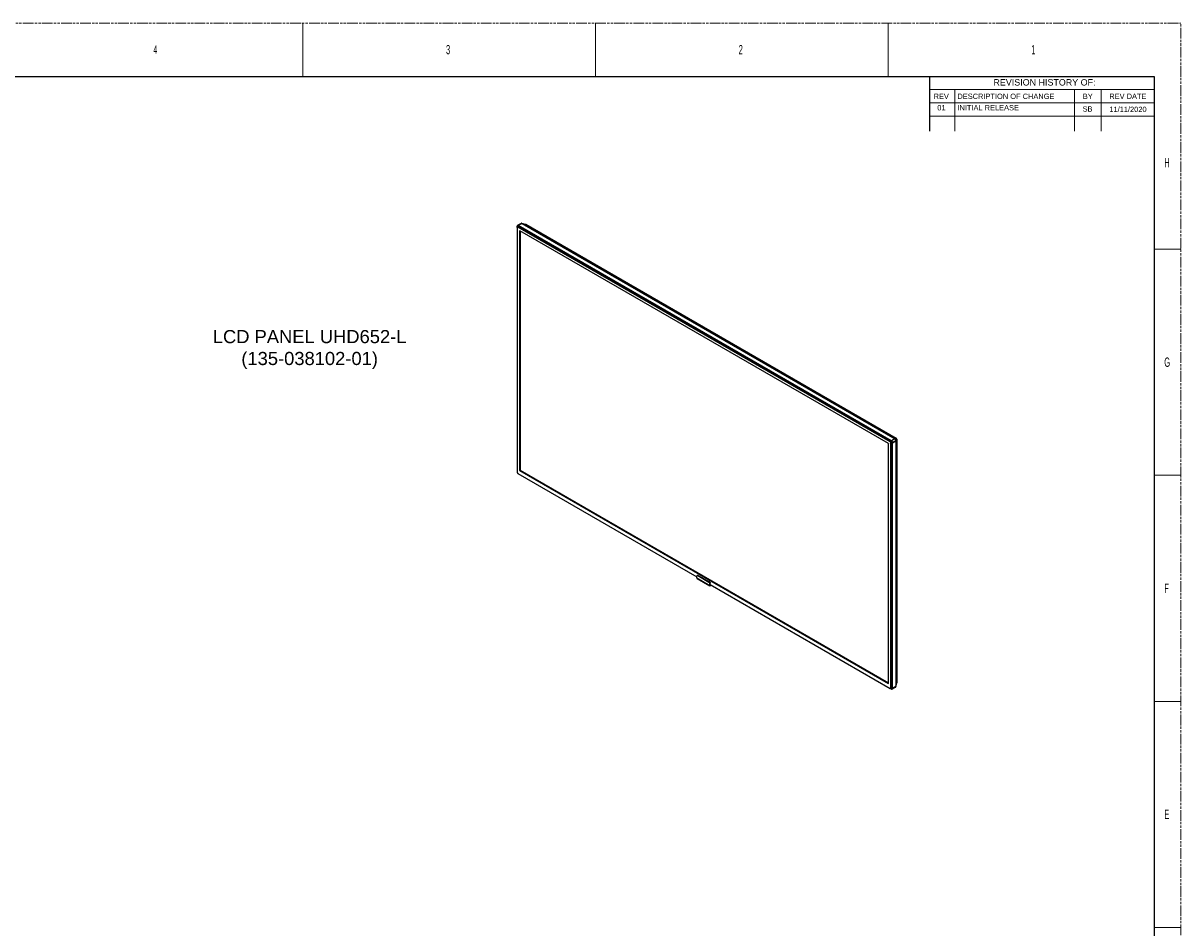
# Model space of a CAD drawing. Header units: millimetres. Extents: x -9020 to -2602, y 1105 to 6065.
# Tile 80 of 80: x -5776 to -2602, y 3584 to 6065. Entities that reach past the tile are written whole.
import ezdxf

# ---------------------------------------------------------------- set-up
doc = ezdxf.new("R2010")
doc.units = ezdxf.units.MM
doc.header["$LTSCALE"] = 65.395
doc.linetypes.add('PHANTOM', pattern=[0.8, 0.45, -0.05, 0.1, -0.05, 0.1, -0.05])
doc.layers.get('0').update_dxf_attribs({"linetype": 'CONTINUOUS'})
doc.styles.get("Standard").update_dxf_attribs({"font": 'GOTHIC.TTF', "width": 0.5})
doc.styles.add('TEXTSTYLE_1', font='arial.ttf', dxfattribs={"width": 0.8})

msp = doc.modelspace()

# ---------------------------------------------------------------- linework, layer by layer
at = {"color": 7, "linetype": 'PHANTOM', "lineweight": 0}
for p in [(-9020.26, 6065.25), (-2601.55, 1105.34)]:
    msp.add_line(p, (-2601.55, 6065.25), dxfattribs=at)
at = {"color": 7, "linetype": 'Continuous', "lineweight": 0}
for p, q in [((-5008.57, 6065.25), (-5008.57, 5919.37)), ((-4206.23, 6065.25), (-4206.23, 5919.37)), ((-3403.89, 6065.25), (-3403.89, 5919.37)), ((-2674.49, 5919.37), (-3290.86, 5919.37)), ((-2674.49, 5919.37), (-2674.49, 5664.08)), ((-2674.49, 5882.9), (-3290.86, 5882.9)), ((-3221.54, 5882.9), (-3221.54, 5769.14)), ((-2893.31, 5882.9), (-2893.31, 5769.14)), ((-2820.37, 5882.9), (-2820.37, 5769.14)), ((-2674.49, 5846.43), (-3290.86, 5846.43)), ((-2674.49, 5809.96), (-3290.86, 5809.96)), ((-2674.49, 5809.96), (-3290.86, 5809.96)), ((-2674.49, 5445.26), (-2601.55, 5445.26)), ((-2674.49, 4825.28), (-2601.55, 4825.28)), ((-2674.49, 4205.29), (-2601.55, 4205.29)), ((-2674.49, 3585.3), (-2601.55, 3585.3))]:
    msp.add_line(p, q, dxfattribs=at)
at = {"color": 7, "linetype": 'Continuous'}
for p, q in [((-8947.32, 5919.37), (-2674.49, 5919.37)), ((-3290.86, 5919.37), (-3290.94, 5769.14)), ((-2674.49, 5919.37), (-2674.49, 1251.22))]:
    msp.add_line(p, q, dxfattribs=at)
at = {"linetype": 'Continuous'}
for p, q in [((-4421.24, 5505.48), (-4421.24, 4833.81)), ((-4421.18, 5508.47), (-4421.18, 5506.06)), ((-4421.07, 5505.23), (-4421.07, 4833.56)), ((-4420.74, 5507.86), (-4420.74, 5506.87)), ((-4420.45, 5507.1), (-4418.49, 5508.22)), ((-4420.41, 5507.67), (-4420.24, 5507.74)), ((-4420.41, 5507.12), (-4420.41, 5507.67)), ((-4418.94, 5508.48), (-4420.24, 5507.74)), ((-4420.24, 5507.21), (-4420.24, 5507.74)), ((-4410.65, 5516.26), (-4419.91, 5510.92)), ((-3398.39, 4916.76), (-4419.37, 5506.21)), ((-3395.96, 4918.26), (-4418.97, 5508.88)), ((-4418.97, 5508.5), (-3395.96, 4917.88)), ((-4418.95, 5506.95), (-4417.62, 5507.72)), ((-3397.97, 4917.5), (-4418.95, 5506.95)), ((-4408.65, 5516.07), (-4417.91, 5510.72)), ((-3394.9, 4920.1), (-4417.91, 5510.72)), ((-4414.63, 5495.64), (-4414.28, 5495.84)), ((-4414.63, 5495.64), (-4414.63, 4838.75)), ((-3403.48, 4912.27), (-4414.28, 5495.84)), ((-4414.21, 5495.8), (-4414.21, 4838.99)), ((-4412.87, 5495.03), (-4412.87, 4839.36)), ((-4408.65, 5516.07), (-3385.64, 4925.44)), ((-4408.05, 5515.72), (-4398.21, 5513.08)), ((-4398.21, 5513.08), (-3382.93, 4926.92)), ((-3385.64, 4925.44), (-3394.9, 4920.1)), ((-3392.07, 4915.2), (-3382.81, 4920.54)), ((-3392.07, 4914.95), (-3382.95, 4920.22)), ((-3392.07, 4914.79), (-3382.81, 4920.14)), ((-3385.57, 4925.4), (-3382.93, 4926.92)), ((-3382.95, 4920.46), (-3382.95, 4920.22)), ((-3382.81, 4920.14), (-3382.95, 4920.22)), ((-3382.81, 4920.63), (-3380.17, 4922.15)), ((-3382.81, 4920.14), (-3382.81, 4246.9)), ((-3380.17, 4922.15), (-3380.17, 4257.02)), ((-3380.03, 4922.78), (-3380.03, 4257.62)), ((-3403.13, 4254.77), (-3403.13, 4911.66)), ((-3397.97, 4917.5), (-3396.63, 4918.27)), ((-3396.69, 4242.15), (-3396.69, 4913.82)), ((-3395.84, 4913.82), (-3394.52, 4914.59)), ((-3395.84, 4242.15), (-3395.84, 4913.82)), ((-3394.52, 4915.39), (-3394.52, 4241.33)), ((-3394.19, 4241.14), (-3394.19, 4915.2)), ((-3392.07, 4241.14), (-3392.07, 4915.2)), ((-4419.37, 4830.62), (-3928.33, 4547.12)), ((-4419.25, 4830.35), (-3928.33, 4546.92)), ((-4414.63, 4838.75), (-4414.21, 4838.99)), ((-4414.28, 4838.13), (-4413.86, 4838.38)), ((-4414.28, 4838.13), (-3403.48, 4254.56)), ((-4413.86, 4838.38), (-3403.13, 4254.85)), ((-4412.87, 4839.36), (-3403.13, 4256.4)), ((-3928.33, 4543.84), (-3928.33, 4549.07)), ((-3928.33, 4543.84), (-3893.25, 4523.6)), ((-3926.64, 4551.06), (-3927.71, 4550.44)), ((-3927.71, 4542.47), (-3892.63, 4522.22)), ((-3925.14, 4550.91), (-3926.21, 4550.29)), ((-3926.21, 4550.29), (-3895.38, 4532.49)), ((-3925.14, 4550.91), (-3894.31, 4533.11)), ((-3894.31, 4533.11), (-3895.38, 4532.49)), ((-3892.19, 4529.43), (-3893.25, 4528.82)), ((-3893.25, 4523.6), (-3893.25, 4528.82)), ((-3893.25, 4523.6), (-3892.19, 4524.21)), ((-3892.19, 4524.21), (-3892.19, 4529.43)), ((-3892.19, 4526.26), (-3398.39, 4241.17)), ((-3892.19, 4526.06), (-3398.27, 4240.9)), ((-3892.19, 4524.21), (-3891.13, 4523.6)), ((-3889.53, 4524.52), (-3891.13, 4523.6)), ((-3888.47, 4523.91), (-3891.13, 4522.37)), ((-3891.13, 4522.37), (-3891.13, 4523.6)), ((-3403.48, 4254.56), (-3403.13, 4254.77)), ((-3382.85, 4246.52), (-3380.18, 4256.51)), ((-3382.81, 4247.18), (-3380.17, 4257.02)), ((-3397.85, 4240.7), (-3395.65, 4239.43)), ((-3396.84, 4240.63), (-3395.96, 4240.12)), ((-3396.47, 4240.78), (-3394.52, 4241.9)), ((-3395.96, 4240.5), (-3396.45, 4240.78)), ((-3395.82, 4240.61), (-3396.29, 4240.88)), ((-3395.96, 4240.5), (-3395.82, 4240.61)), ((-3395.84, 4242.15), (-3394.52, 4242.91)), ((-3394.52, 4241.37), (-3395.82, 4240.61)), ((-3383.64, 4244.66), (-3392.9, 4239.31)), ((-3392.07, 4241.55), (-3382.81, 4246.9)), ((-3392.07, 4241.3), (-3382.95, 4246.57)), ((-3392.07, 4241.14), (-3382.81, 4246.49)), ((-3382.95, 4246.65), (-3382.9, 4246.85)), ((-3382.95, 4246.82), (-3382.95, 4246.65)), ((-3382.95, 4246.65), (-3382.95, 4246.57)), ((-3382.81, 4246.49), (-3382.95, 4246.57))]:
    msp.add_line(p, q, dxfattribs=at)
for points in [[(-4397.62, 5512.9), (-4397.71, 5512.95), (-4397.79, 5513), (-4397.88, 5513.04), (-4397.97, 5513.09), (-4398.07, 5513.13), (-4398.16, 5513.17), (-4398.26, 5513.2), (-4398.35, 5513.24), (-4398.45, 5513.27), (-4398.55, 5513.31), (-4398.66, 5513.34), (-4408.48, 5515.97)], [(-3380.03, 4922.78), (-3380.04, 4922.9), (-3380.04, 4923.02), (-3380.05, 4923.14), (-3380.06, 4923.25), (-3380.08, 4923.37), (-3380.09, 4923.48), (-3380.11, 4923.6), (-3380.14, 4923.71), (-3380.16, 4923.82), (-3380.19, 4923.92), (-3380.22, 4924.03), (-3380.25, 4924.13), (-3380.28, 4924.24), (-3380.32, 4924.34), (-3380.36, 4924.44), (-3380.4, 4924.54), (-3380.44, 4924.63), (-3380.49, 4924.73), (-3380.53, 4924.82), (-3380.58, 4924.92), (-3380.63, 4925.01), (-3380.68, 4925.1), (-3380.74, 4925.19), (-3380.8, 4925.28), (-3380.86, 4925.37), (-3380.92, 4925.46), (-3380.98, 4925.54), (-3381.05, 4925.62), (-3381.11, 4925.71), (-3381.18, 4925.79), (-3381.26, 4925.87), (-3381.33, 4925.95), (-3381.41, 4926.03), (-3381.49, 4926.11), (-3381.57, 4926.18), (-3381.65, 4926.26), (-3381.74, 4926.33), (-3381.83, 4926.4), (-3381.92, 4926.47), (-3382.02, 4926.54), (-3382.12, 4926.61), (-3382.22, 4926.67), (-3382.33, 4926.73), (-4397.62, 5512.9)], [(-3380.18, 4256.51), (-3380.15, 4256.61), (-3380.13, 4256.72), (-3380.11, 4256.82), (-3380.09, 4256.92), (-3380.07, 4257.03), (-3380.06, 4257.13), (-3380.05, 4257.23), (-3380.04, 4257.33), (-3380.04, 4257.43), (-3380.04, 4257.53), (-3380.03, 4257.62)]]:
    msp.add_lwpolyline(points, dxfattribs=at)
for centre, radius, start, end in [((-4419.63, 5507.96), 0.732, 101.08538, 107.68319), ((-4419.5, 5508.08), 0.666, 119.69366, 121.40527), ((-4419.5, 5508.07), 0.669, 114.47957, 119.68763), ((-3395.15, 4241.09), 0.667, 296.75399, 300.30455), ((-3395.3, 4241.01), 0.704, 309.68584, 312.28356), ((-3395.32, 4241.03), 0.732, 312.31651, 318.91422), ((-3395.15, 4241.09), 0.669, 300.31208, 305.52002)]:
    msp.add_arc(centre, radius, start, end, dxfattribs=at)
for points, knots in [([(-4421.24, 5505.48), (-4421.24, 5505.64), (-4421.22, 5505.97), (-4421.07, 5506.43), (-4420.82, 5506.82), (-4420.58, 5507.02), (-4420.45, 5507.1)], [0, 0, 0, 0, 0.2636971, 0.5148214, 0.7586963, 1, 1, 1, 1]), ([(-4421.07, 5505.23), (-4421.12, 5505.26), (-4421.2, 5505.33), (-4421.24, 5505.43), (-4421.24, 5505.48)], [0, 0, 0, 0, 0.5507524, 1, 1, 1, 1]), ([(-4419.91, 5510.92), (-4420.12, 5510.8), (-4420.5, 5510.49), (-4420.9, 5509.89), (-4421.13, 5509.2), (-4421.18, 5508.72), (-4421.18, 5508.47)], [0, 0, 0, 0, 0.249088, 0.4975138, 0.7465986, 1, 1, 1, 1]), ([(-4420.74, 5507.86), (-4420.81, 5507.9), (-4420.93, 5507.98), (-4421.07, 5508.13), (-4421.16, 5508.3), (-4421.18, 5508.41), (-4421.18, 5508.47)], [0, 0, 0, 0, 0.2898016, 0.5490508, 0.7822291, 1, 1, 1, 1]), ([(-4419.37, 5506.21), (-4419.48, 5506.27), (-4419.69, 5506.37), (-4420.01, 5506.45), (-4420.31, 5506.44), (-4420.58, 5506.35), (-4420.8, 5506.16), (-4420.96, 5505.9), (-4421.05, 5505.59), (-4421.07, 5505.35), (-4421.07, 5505.23)], [0, 0, 0, 0, 0.1448983, 0.2745224, 0.3911117, 0.499998, 0.6088847, 0.725475, 0.8551004, 1, 1, 1, 1]), ([(-4418.97, 5508.88), (-4419.08, 5508.94), (-4419.3, 5509.05), (-4419.64, 5509.13), (-4419.95, 5509.12), (-4420.23, 5509.02), (-4420.46, 5508.83), (-4420.62, 5508.56), (-4420.72, 5508.23), (-4420.74, 5507.99), (-4420.74, 5507.86)], [0, 0, 0, 0, 0.1448983, 0.2745224, 0.3911117, 0.499998, 0.6088847, 0.725475, 0.8551004, 1, 1, 1, 1]), ([(-4418.95, 5506.95), (-4419.08, 5507.02), (-4419.34, 5507.15), (-4419.74, 5507.25), (-4420.12, 5507.24), (-4420.35, 5507.15), (-4420.45, 5507.1)], [0, 0, 0, 0, 0.2897973, 0.5490467, 0.7822264, 1, 1, 1, 1]), ([(-4420.41, 5507.67), (-4420.41, 5507.79), (-4420.39, 5508.01), (-4420.28, 5508.31), (-4420.1, 5508.54), (-4419.94, 5508.63), (-4419.85, 5508.66)], [0, 0, 0, 0, 0.29293, 0.5502373, 0.780062, 1, 1, 1, 1]), ([(-4420.24, 5507.74), (-4420.24, 5507.84), (-4420.23, 5508.03), (-4420.15, 5508.29), (-4420.03, 5508.5), (-4419.91, 5508.6), (-4419.84, 5508.64)], [0, 0, 0, 0, 0.289322, 0.5486875, 0.7822484, 1, 1, 1, 1]), ([(-4417.91, 5510.72), (-4418.09, 5510.82), (-4418.44, 5510.99), (-4418.97, 5511.11), (-4419.48, 5511.1), (-4419.78, 5510.99), (-4419.91, 5510.92)], [0, 0, 0, 0, 0.2897973, 0.5490467, 0.7822265, 1, 1, 1, 1]), ([(-4419.77, 5508.68), (-4419.65, 5508.71), (-4419.36, 5508.69), (-4419.1, 5508.58), (-4418.97, 5508.5)], [0, 0, 0, 0, 0.4585416, 1, 1, 1, 1]), ([(-4419.37, 5506.21), (-4419.37, 5506.28), (-4419.35, 5506.43), (-4419.25, 5506.63), (-4419.12, 5506.82), (-4419.01, 5506.91), (-4418.95, 5506.95)], [0, 0, 0, 0, 0.2372196, 0.5000016, 0.7627827, 1, 1, 1, 1]), ([(-4418.97, 5508.88), (-4418.97, 5509.05), (-4418.91, 5509.42), (-4418.68, 5509.94), (-4418.35, 5510.39), (-4418.06, 5510.63), (-4417.91, 5510.72)], [0, 0, 0, 0, 0.2372197, 0.5000016, 0.7627826, 1, 1, 1, 1]), ([(-4414.63, 5495.64), (-4414.63, 5495.69), (-4414.62, 5495.78), (-4414.56, 5495.85), (-4414.53, 5495.87)], [0, 0, 0, 0, 0.5507498, 1, 1, 1, 1]), ([(-4414.53, 5495.87), (-4414.5, 5495.89), (-4414.4, 5495.9), (-4414.32, 5495.87), (-4414.28, 5495.84)], [0, 0, 0, 0, 0.4492517, 1, 1, 1, 1]), ([(-4408.65, 5516.07), (-4408.82, 5516.17), (-4409.17, 5516.33), (-4409.71, 5516.46), (-4410.21, 5516.45), (-4410.52, 5516.34), (-4410.65, 5516.26)], [0, 0, 0, 0, 0.2897973, 0.5490467, 0.7822265, 1, 1, 1, 1]), ([(-4398.68, 5513.34), (-4398.63, 5513.33), (-4398.46, 5513.27), (-4398.31, 5513.17), (-4398.21, 5513.08)], [0, 0, 0, 0, 0.2409827, 1, 1, 1, 1]), ([(-4397.62, 5512.9), (-4397.71, 5512.95), (-4397.9, 5513.04), (-4398.1, 5513.07), (-4398.21, 5513.08)], [0, 0, 0, 0, 0.4918934, 1, 1, 1, 1]), ([(-3382.81, 4920.54), (-3382.81, 4921.01), (-3382.98, 4921.99), (-3383.59, 4923.36), (-3384.48, 4924.57), (-3385.24, 4925.21), (-3385.64, 4925.44)], [0, 0, 0, 0, 0.2372194, 0.5000011, 0.7627822, 1, 1, 1, 1]), ([(-3382.34, 4926.74), (-3382.43, 4926.79), (-3382.62, 4926.88), (-3382.82, 4926.91), (-3382.93, 4926.92)], [0, 0, 0, 0, 0.4918934, 1, 1, 1, 1]), ([(-3382.93, 4926.92), (-3382.48, 4926.73), (-3381.65, 4926.18), (-3380.72, 4925.02), (-3380.18, 4923.63), (-3380.12, 4922.63), (-3380.17, 4922.15)], [0, 0, 0, 0, 0.2484218, 0.4999992, 0.751577, 1, 1, 1, 1]), ([(-3380.03, 4922.75), (-3380.03, 4922.65), (-3380.06, 4922.44), (-3380.13, 4922.25), (-3380.17, 4922.15)], [0, 0, 0, 0, 0.4918925, 1, 1, 1, 1]), ([(-3403.48, 4912.27), (-3403.43, 4912.24), (-3403.34, 4912.16), (-3403.23, 4912.01), (-3403.15, 4911.84), (-3403.13, 4911.72), (-3403.13, 4911.66)], [0, 0, 0, 0, 0.2372178, 0.4999989, 0.7627806, 1, 1, 1, 1]), ([(-3398.39, 4916.76), (-3398.39, 4916.83), (-3398.36, 4916.98), (-3398.27, 4917.18), (-3398.14, 4917.37), (-3398.03, 4917.46), (-3397.97, 4917.5)], [0, 0, 0, 0, 0.2372196, 0.5000016, 0.7627827, 1, 1, 1, 1]), ([(-3396.69, 4913.82), (-3396.69, 4914.1), (-3396.8, 4914.69), (-3397.16, 4915.51), (-3397.69, 4916.24), (-3398.15, 4916.62), (-3398.39, 4916.76)], [0, 0, 0, 0, 0.2372193, 0.5000011, 0.7627822, 1, 1, 1, 1]), ([(-3395.84, 4913.82), (-3395.84, 4914.17), (-3395.98, 4914.9), (-3396.43, 4915.93), (-3397.09, 4916.84), (-3397.66, 4917.32), (-3397.97, 4917.5)], [0, 0, 0, 0, 0.2372194, 0.5000011, 0.7627822, 1, 1, 1, 1]), ([(-3396.69, 4913.82), (-3396.63, 4913.79), (-3396.49, 4913.74), (-3396.27, 4913.71), (-3396.04, 4913.74), (-3395.9, 4913.79), (-3395.84, 4913.82)], [0, 0, 0, 0, 0.2372186, 0.5000005, 0.7627822, 1, 1, 1, 1]), ([(-3395.96, 4918.26), (-3395.96, 4918.43), (-3395.9, 4918.8), (-3395.67, 4919.31), (-3395.34, 4919.77), (-3395.05, 4920.01), (-3394.9, 4920.1)], [0, 0, 0, 0, 0.2372197, 0.5000016, 0.7627826, 1, 1, 1, 1]), ([(-3394.19, 4915.2), (-3394.19, 4915.49), (-3394.3, 4916.1), (-3394.68, 4916.96), (-3395.24, 4917.71), (-3395.71, 4918.11), (-3395.96, 4918.26)], [0, 0, 0, 0, 0.2372193, 0.5000011, 0.7627822, 1, 1, 1, 1]), ([(-3395.96, 4917.88), (-3395.76, 4917.76), (-3395.37, 4917.43), (-3394.92, 4916.82), (-3394.61, 4916.12), (-3394.52, 4915.62), (-3394.52, 4915.39)], [0, 0, 0, 0, 0.2372178, 0.4999989, 0.7627806, 1, 1, 1, 1]), ([(-3392.07, 4915.2), (-3392.07, 4915.66), (-3392.25, 4916.64), (-3392.85, 4918.01), (-3393.74, 4919.22), (-3394.5, 4919.86), (-3394.9, 4920.1)], [0, 0, 0, 0, 0.2372194, 0.5000011, 0.7627822, 1, 1, 1, 1]), ([(-3394.19, 4915.2), (-3394.04, 4915.11), (-3393.69, 4914.98), (-3393.13, 4914.92), (-3392.57, 4914.98), (-3392.22, 4915.11), (-3392.07, 4915.2)], [0, 0, 0, 0, 0.2372187, 0.5000005, 0.7627821, 1, 1, 1, 1]), ([(-4421.24, 4833.81), (-4421.24, 4833.47), (-4421.13, 4832.78), (-4420.7, 4831.81), (-4420.08, 4830.96), (-4419.54, 4830.51), (-4419.25, 4830.35)], [0, 0, 0, 0, 0.2409941, 0.5000015, 0.759008, 1, 1, 1, 1]), ([(-4421.07, 4833.56), (-4421.12, 4833.59), (-4421.2, 4833.66), (-4421.24, 4833.76), (-4421.24, 4833.81)], [0, 0, 0, 0, 0.5507524, 1, 1, 1, 1]), ([(-4421.07, 4833.56), (-4421.07, 4833.28), (-4420.96, 4832.7), (-4420.6, 4831.87), (-4420.07, 4831.14), (-4419.61, 4830.76), (-4419.37, 4830.62)], [0, 0, 0, 0, 0.2372193, 0.5000011, 0.7627822, 1, 1, 1, 1]), ([(-4419.37, 4830.62), (-4419.37, 4830.56), (-4419.36, 4830.46), (-4419.29, 4830.37), (-4419.25, 4830.35)], [0, 0, 0, 0, 0.5507511, 1, 1, 1, 1]), ([(-4414.28, 4838.13), (-4414.33, 4838.16), (-4414.43, 4838.24), (-4414.54, 4838.39), (-4414.61, 4838.57), (-4414.63, 4838.69), (-4414.63, 4838.75)], [0, 0, 0, 0, 0.2372178, 0.4999989, 0.7627806, 1, 1, 1, 1]), ([(-4414.21, 4838.99), (-4414.21, 4838.93), (-4414.19, 4838.81), (-4414.11, 4838.64), (-4414, 4838.49), (-4413.91, 4838.41), (-4413.86, 4838.38)], [0, 0, 0, 0, 0.2372194, 0.5000011, 0.7627822, 1, 1, 1, 1]), ([(-3927.71, 4550.44), (-3927.8, 4550.39), (-3927.99, 4550.23), (-3928.19, 4549.91), (-3928.3, 4549.51), (-3928.33, 4549.22), (-3928.33, 4549.07)], [0, 0, 0, 0, 0.2177726, 0.4509519, 0.7102012, 1, 1, 1, 1]), ([(-3927.71, 4542.47), (-3927.8, 4542.53), (-3927.99, 4542.68), (-3928.19, 4543.01), (-3928.3, 4543.4), (-3928.33, 4543.69), (-3928.33, 4543.84)], [0, 0, 0, 0, 0.2177762, 0.4509349, 0.7102272, 1, 1, 1, 1]), ([(-3926.21, 4550.29), (-3926.34, 4550.37), (-3926.6, 4550.49), (-3927, 4550.59), (-3927.38, 4550.58), (-3927.61, 4550.5), (-3927.71, 4550.44)], [0, 0, 0, 0, 0.2897978, 0.5490468, 0.7822265, 1, 1, 1, 1]), ([(-3926.64, 4551.06), (-3926.55, 4551.11), (-3926.32, 4551.19), (-3925.94, 4551.2), (-3925.54, 4551.11), (-3925.28, 4550.98), (-3925.14, 4550.91)], [0, 0, 0, 0, 0.2177735, 0.4509532, 0.7102022, 1, 1, 1, 1]), ([(-3893.25, 4528.82), (-3893.25, 4529.17), (-3893.38, 4529.9), (-3893.84, 4530.93), (-3894.5, 4531.84), (-3895.07, 4532.32), (-3895.38, 4532.49)], [0, 0, 0, 0, 0.2372194, 0.5000011, 0.7627822, 1, 1, 1, 1]), ([(-3894.31, 4533.11), (-3894.01, 4532.93), (-3893.44, 4532.45), (-3892.78, 4531.54), (-3892.32, 4530.51), (-3892.19, 4529.78), (-3892.19, 4529.43)], [0, 0, 0, 0, 0.2372178, 0.4999989, 0.7627806, 1, 1, 1, 1]), ([(-3892.63, 4522.22), (-3892.73, 4522.28), (-3892.92, 4522.43), (-3893.11, 4522.76), (-3893.23, 4523.15), (-3893.25, 4523.44), (-3893.25, 4523.6)], [0, 0, 0, 0, 0.2177762, 0.4509349, 0.7102272, 1, 1, 1, 1]), ([(-3891.13, 4522.37), (-3891.26, 4522.29), (-3891.53, 4522.17), (-3891.93, 4522.07), (-3892.31, 4522.08), (-3892.53, 4522.16), (-3892.63, 4522.22)], [0, 0, 0, 0, 0.2897714, 0.5490631, 0.7822224, 1, 1, 1, 1]), ([(-3891.88, 4523.52), (-3891.93, 4523.55), (-3892.02, 4523.63), (-3892.12, 4523.79), (-3892.18, 4523.99), (-3892.19, 4524.13), (-3892.19, 4524.21)], [0, 0, 0, 0, 0.2177762, 0.4509349, 0.7102272, 1, 1, 1, 1]), ([(-3891.13, 4523.6), (-3891.2, 4523.56), (-3891.33, 4523.49), (-3891.53, 4523.45), (-3891.72, 4523.45), (-3891.83, 4523.49), (-3891.88, 4523.52)], [0, 0, 0, 0, 0.2897714, 0.5490631, 0.7822224, 1, 1, 1, 1]), ([(-3403.23, 4254.54), (-3403.27, 4254.52), (-3403.36, 4254.5), (-3403.44, 4254.54), (-3403.48, 4254.56)], [0, 0, 0, 0, 0.4492517, 1, 1, 1, 1]), ([(-3403.13, 4254.77), (-3403.13, 4254.72), (-3403.14, 4254.63), (-3403.2, 4254.56), (-3403.23, 4254.54)], [0, 0, 0, 0, 0.5507498, 1, 1, 1, 1]), ([(-3380.17, 4257.02), (-3380.16, 4256.98), (-3380.14, 4256.8), (-3380.15, 4256.61), (-3380.18, 4256.49)], [0, 0, 0, 0, 0.263012, 1, 1, 1, 1]), ([(-3380.03, 4257.62), (-3380.03, 4257.52), (-3380.06, 4257.31), (-3380.13, 4257.12), (-3380.17, 4257.02)], [0, 0, 0, 0, 0.4918925, 1, 1, 1, 1]), ([(-3398.39, 4241.17), (-3398.28, 4241.11), (-3398.08, 4241.01), (-3397.75, 4240.93), (-3397.45, 4240.94), (-3397.18, 4241.04), (-3396.96, 4241.22), (-3396.81, 4241.48), (-3396.71, 4241.8), (-3396.69, 4242.03), (-3396.69, 4242.15)], [0, 0, 0, 0, 0.1448983, 0.2745224, 0.3911117, 0.499998, 0.6088847, 0.725475, 0.8551004, 1, 1, 1, 1]), ([(-3398.39, 4241.17), (-3398.39, 4241.11), (-3398.38, 4241.01), (-3398.31, 4240.92), (-3398.27, 4240.9)], [0, 0, 0, 0, 0.5507511, 1, 1, 1, 1]), ([(-3396.47, 4240.78), (-3396.6, 4240.7), (-3396.89, 4240.59), (-3397.36, 4240.57), (-3397.83, 4240.68), (-3398.12, 4240.81), (-3398.27, 4240.9)], [0, 0, 0, 0, 0.2413035, 0.4851791, 0.7363037, 1, 1, 1, 1]), ([(-3396.69, 4242.15), (-3396.63, 4242.12), (-3396.49, 4242.07), (-3396.27, 4242.04), (-3396.04, 4242.07), (-3395.9, 4242.12), (-3395.84, 4242.15)], [0, 0, 0, 0, 0.2372186, 0.5000005, 0.7627822, 1, 1, 1, 1]), ([(-3396.47, 4240.78), (-3396.37, 4240.84), (-3396.18, 4240.99), (-3395.98, 4241.31), (-3395.87, 4241.71), (-3395.84, 4242), (-3395.84, 4242.15)], [0, 0, 0, 0, 0.2177726, 0.450952, 0.7102017, 1, 1, 1, 1]), ([(-3395.96, 4240.12), (-3395.85, 4240.06), (-3395.63, 4239.95), (-3395.3, 4239.87), (-3394.98, 4239.88), (-3394.7, 4239.98), (-3394.47, 4240.17), (-3394.31, 4240.44), (-3394.21, 4240.77), (-3394.19, 4241.01), (-3394.19, 4241.14)], [0, 0, 0, 0, 0.1448983, 0.2745224, 0.3911117, 0.499998, 0.6088847, 0.725475, 0.8551004, 1, 1, 1, 1]), ([(-3394.85, 4240.47), (-3394.92, 4240.41), (-3395.08, 4240.32), (-3395.36, 4240.29), (-3395.66, 4240.35), (-3395.86, 4240.44), (-3395.96, 4240.5)], [0, 0, 0, 0, 0.2191671, 0.4497025, 0.7075691, 1, 1, 1, 1]), ([(-3395.96, 4240.12), (-3395.96, 4240.04), (-3395.95, 4239.9), (-3395.89, 4239.7), (-3395.79, 4239.54), (-3395.7, 4239.46), (-3395.65, 4239.43)], [0, 0, 0, 0, 0.2898006, 0.5490495, 0.7822283, 1, 1, 1, 1]), ([(-3394.85, 4240.49), (-3394.92, 4240.46), (-3395.07, 4240.41), (-3395.31, 4240.42), (-3395.57, 4240.48), (-3395.74, 4240.56), (-3395.82, 4240.61)], [0, 0, 0, 0, 0.2177904, 0.4518506, 0.7113381, 1, 1, 1, 1]), ([(-3395.65, 4239.43), (-3395.44, 4239.31), (-3395, 4239.11), (-3394.28, 4238.97), (-3393.56, 4239.01), (-3393.11, 4239.19), (-3392.9, 4239.31)], [0, 0, 0, 0, 0.2534024, 0.5024869, 0.7509117, 1, 1, 1, 1]), ([(-3394.52, 4241.33), (-3394.52, 4241.18), (-3394.55, 4240.9), (-3394.68, 4240.64), (-3394.77, 4240.55)], [0, 0, 0, 0, 0.5414597, 1, 1, 1, 1]), ([(-3394.19, 4241.14), (-3394.04, 4241.05), (-3393.69, 4240.93), (-3393.13, 4240.87), (-3392.57, 4240.93), (-3392.22, 4241.05), (-3392.07, 4241.14)], [0, 0, 0, 0, 0.2372187, 0.5000005, 0.7627821, 1, 1, 1, 1]), ([(-3392.9, 4239.31), (-3392.77, 4239.39), (-3392.52, 4239.59), (-3392.26, 4240.02), (-3392.1, 4240.55), (-3392.07, 4240.94), (-3392.07, 4241.14)], [0, 0, 0, 0, 0.2177726, 0.4509519, 0.7102017, 1, 1, 1, 1]), ([(-3383.64, 4244.66), (-3383.51, 4244.73), (-3383.26, 4244.94), (-3383, 4245.37), (-3382.84, 4245.9), (-3382.81, 4246.29), (-3382.81, 4246.49)], [0, 0, 0, 0, 0.2177726, 0.4509519, 0.7102017, 1, 1, 1, 1])]:
    msp.add_open_spline(points, degree=3, knots=knots, dxfattribs=at)

# ---------------------------------------------------------------- texts
at = {"color": 7, "linetype": 'Continuous', "lineweight": 0, "attachment_point": 1}
for s, insert, char_height in [('4', (-5418.85, 6003.97), 22.79), ('3', (-4616.33, 6005.37), 25.53), ('2', (-3813.99, 6005.37), 25.53), ('1', (-3011.65, 6005.37), 25.53), ('H', (-2646.96, 5695.37), 25.53), ('G', (-2646.96, 5148.32), 25.53), ('F', (-2646.96, 4528.33), 25.53), ('E', (-2646.96, 3908.35), 25.53)]:
    msp.add_mtext(s, dxfattribs=dict(at, insert=insert, char_height=char_height))
at = {"color": 7, "linetype": 'Continuous', "lineweight": 0, "attachment_point": 2, "style": 'TEXTSTYLE_1'}
for s, insert, char_height, width in [('{\\fArial|b0|i0|c162|p34;\\W1;REVISION HISTORY OF: }', (-2975.46, 5911.69), 17.5056, 560.3688), ('{\\fArial|b0|i0|c0|p34;\\W1;11\\fArial|b0|i0|c162|p34;/\\fArial|b0|i0|c0|p34;11\\fArial|b0|i0|c162|p34;/2020}', (-2746.51, 5836.17), 14.58797, 194.8026)]:
    msp.add_mtext(s, dxfattribs=dict(at, insert=insert, char_height=char_height, width=width))
at = {"color": 7, "linetype": 'Continuous', "lineweight": 0, "char_height": 14.588, "style": 'TEXTSTYLE_1'}
for s, insert, attachment_point in [('{\\fArial|b0|i0|c162|p34;\\W1;REV}', (-3258.55, 5871.91), 2), ('{\\fArial|b0|i0|c162|p34;\\W1;01}', (-3258.06, 5840.69), 2), ('{\\fArial|b0|i0|c162|p34;\\W1;DESCRIPTION OF CHANGE}', (-3214.2, 5871.91), 1), ('{\\fArial|b0|i0|c162|p34;\\W1;INITIAL RELEASE}', (-3214.2, 5840.69), 1), ('{\\fArial|b0|i0|c162|p34;\\W1;BY}', (-2856.71, 5871.96), 2), ('{\\fArial|b0|i0|c162|p34;\\W1;REV DATE}', (-2746.74, 5872.02), 2), ('{\\fArial|b0|i0|c0|p34;\\W1;SB}', (-2857.37, 5837.27), 2)]:
    msp.add_mtext(s, dxfattribs=dict(at, insert=insert, attachment_point=attachment_point))
at = {"lineweight": 0, "insert": (-4990.33, 5223.73), "char_height": 36, "width": 1121.4503, "attachment_point": 2}
msp.add_mtext('{\\pxqc;\\fArial|b0|i0|c162|p34;\\W1;LCD PANEL UHD\\fArial|b0|i0|c0|p34;6\\fArial|b0|i0|c162|p34;52-L\\P\\pq*;(135-038102-01)}', dxfattribs=at)

doc.saveas('drawing.dxf')
